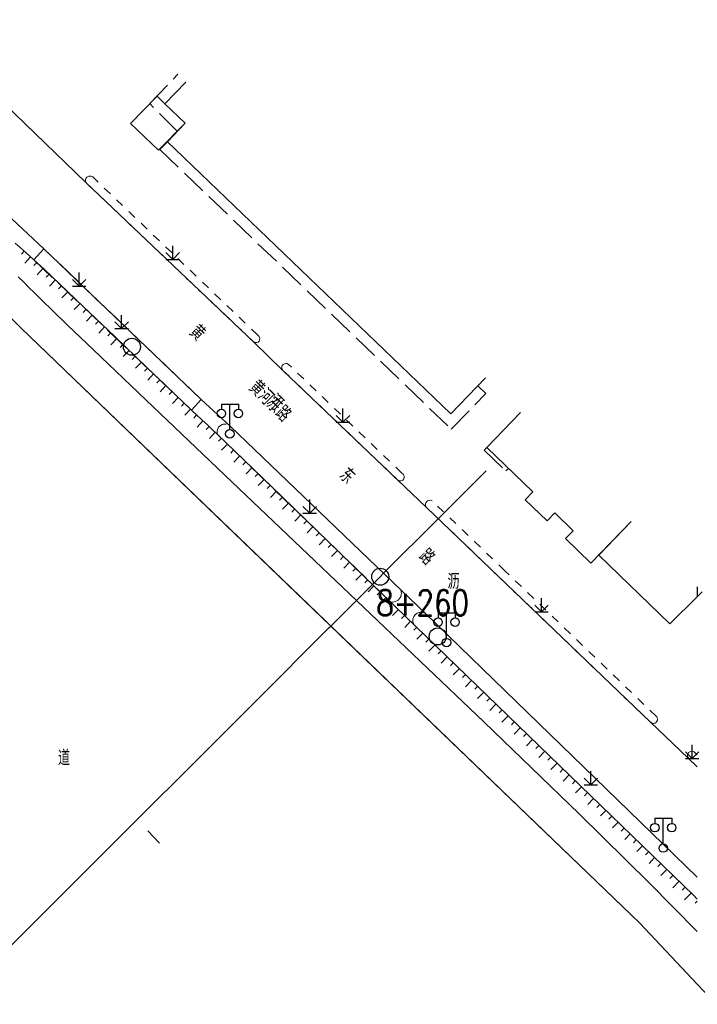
# Model space of a CAD drawing. Extents: x 39527407 to 39530665, y 3786466 to 3790957.
# Tile 99 of 113: x 39529253 to 39529333, y 3790141 to 3790257. Entities that reach past the tile are written whole.
import ezdxf
from ezdxf.enums import TextEntityAlignment as Align

# ---------------------------------------------------------------- set-up
doc = ezdxf.new("R2010")
doc.units = 0
doc.linetypes.add('X0', pattern=[4, 3, -1])
doc.linetypes.add('X6', pattern=[2, 1, -1])
doc.layers.get('0').update_dxf_attribs({"linetype": 'CONTINUOUS'})
for name, color, linetype in [('DLSS', 4, 'CONTINUOUS'), ('JCDL_DMX_F', 30, 'CONTINUOUS'), ('JCDL_JMDD_F', 231, 'CONTINUOUS'), ('JCDL_JT_ZJ', 100, 'CONTINUOUS'), ('JCDL_JTD_F', 100, 'CONTINUOUS'), ('JCDL_SX_ZJ', 5, 'CONTINUOUS'), ('JCDL_SXX_F', 5, 'CONTINUOUS'), ('JMD', 6, 'CONTINUOUS'), ('SXSS', 5, 'CONTINUOUS'), ('ZBTZ', 3, 'CONTINUOUS'), ('断面线', 2, 'CONTINUOUS')]:
    doc.layers.add(name, color=color, linetype=linetype)
for name, color, linetype, lineweight in [('JCDL_JMDX', 1, 'CONTINUOUS', 0), ('JCDL_SXX', 5, 'CONTINUOUS', 0), ('JCDL_ZBX_F', 7, 'CONTINUOUS', 0), ('TEXTL_ZJ', 7, 'CONTINUOUS', 0)]:
    doc.layers.add(name, color=color, linetype=linetype, lineweight=lineweight)
doc.styles.add('HZ', font='rs', dxfattribs={"width": 0.8, "bigfont": 'hztxt'})
doc.linetypes.add('10422', pattern='A,2,[150,AAA.SHX,S=1,R=0,X=0,Y=1],2,[177,AAA.SHX,S=1,R=0,X=0,Y=0.8],1e-09', length=4)
doc.linetypes.add('X35', pattern='A,2,[150,AAA.SHX,S=1,R=0,X=0,Y=1],2,[177,AAA.SHX,S=1,R=0,X=0,Y=0.8],1e-09', length=4)
doc.linetypes.add('X67', pattern='A,1,[150,symbolx.shx,S=1,R=0,X=0,Y=1],2,[153,symbolx.shx,S=1,R=0,X=0,Y=0.8],2,[145,symbolx.shx,S=1,R=0,X=0,Y=0],0,[150,symbolx.shx,S=1,R=0,X=0,Y=1],2,[153,symbolx.shx,S=1,R=0,X=0,Y=0.8],2,[150,symbolx.shx,S=1,R=0,X=0,Y=1],0.5,-0.5,[146,symbolx.shx,S=1,R=0,X=0,Y=0],-0.5,0.5,[153,symbolx.shx,S=1,R=0,X=0,Y=0.8],1', length=12)

# ---------------------------------------------------------------- blocks, each defined once
blk = doc.blocks.new('5820000')
at = {"color": 0, "linetype": 'Continuous'}
blk.add_circle((0, 0), 1, dxfattribs=at)
blk = doc.blocks.new('9530003')
at = {"color": 0}
for p, q in [((0, 0), (0, 1.6)), ((-0.8, 0), (0.8, 0))]:
    blk.add_line(p, q, dxfattribs=at)
at = {"color": 0, "linetype": 'Continuous'}
for points in [[(0, 0), (-0.8, 0.8)], [(0, 0), (0.8, 0.8)]]:
    blk.add_lwpolyline(points, dxfattribs=at)
blk = doc.blocks.new('3521000')
at = {"color": 0}
for p, q in [((-1, 3.5), (1, 3.5)), ((0, 0.5), (0, 3.5))]:
    blk.add_line(p, q, dxfattribs=at)
at = {"color": 0, "linetype": 'Continuous', "flags": 128}
for points in [[(-1, 3.5), (-1, 2.9)], [(1, 3.5), (1, 2.9)]]:
    blk.add_lwpolyline(points, dxfattribs=at)
at = {"color": 0}
for centre in [(-1, 2.4), (1, 2.4), (0, 0)]:
    blk.add_circle(centre, 0.5, dxfattribs=at)

msp = doc.modelspace()

# ---------------------------------------------------------------- linework, layer by layer
at = {"layer": 'DLSS', "linetype": 'Continuous', "lineweight": 20, "elevation": -38.58}
for points in [[(39529226.97484, 3790257.15389), (39529227.37999, 3790256.85489), (39529236.31999, 3790248.54889), (39529244.258, 3790241.28089), (39529248.215, 3790237.5159), (39529251.54999, 3790234.24389), (39529255.912, 3790230.16789), (39529274.417, 3790212.43888), (39529277.831, 3790209.28689), (39529300.83, 3790187.23489), (39529332.843, 3790156.17737)], [(39529240.32173, 3790257.15389), (39529244.17999, 3790253.72089), (39529247.093, 3790251.05489), (39529251.297, 3790247.2129), (39529260.84899, 3790237.97989), (39529280.592, 3790219.2169), (39529284.05099, 3790215.84589), (39529297.544, 3790202.96589), (39529300.97799, 3790199.69989), (39529327.329, 3790174.42689), (39529331.723, 3790170.2539), (39529332.843, 3790169.16624)]]:
    msp.add_lwpolyline(points, dxfattribs=at)
at = {"layer": 'DLSS', "linetype": 'X6', "lineweight": 0, "elevation": -38.58}
for points in [[(39529279.92202, 3790219.85362), (39529280.28435, 3790219.50928), (39529280.67207, 3790219.16674), (39529280.80726, 3790219.12502), (39529280.94873, 3790219.12614), (39529280.99498, 3790219.13614), (39529281.1243, 3790219.19352), (39529281.23895, 3790219.30007), (39529281.30777, 3790219.44218), (39529281.33388, 3790219.62769), (39529281.29366, 3790219.77691), (39529281.245, 3790219.8579), (39529281.06363, 3790220.03182), (39529261.65699, 3790238.64189), (39529261.54787, 3790238.70466), (39529261.47454, 3790238.73074), (39529261.4298, 3790238.74048), (39529261.18682, 3790238.71574), (39529260.96775, 3790238.6035), (39529260.86395, 3790238.47115), (39529260.80975, 3790238.32844), (39529260.79694, 3790238.22729), (39529260.79776, 3790238.17626), (39529260.8005, 3790238.15171), (39529260.89873, 3790237.94289), (39529261.08125, 3790237.75917), (39529279.92202, 3790219.85362)], [(39529297.3169, 3790203.18266), (39529297.69281, 3790202.87267), (39529297.86274, 3790202.83984), (39529297.9623, 3790202.85036), (39529298.10184, 3790202.90485), (39529298.15578, 3790202.94267), (39529298.29348, 3790203.10391), (39529298.32737, 3790203.27325), (39529298.32765, 3790203.37846), (39529298.28484, 3790203.51655), (39529298.231, 3790203.60089), (39529298.05371, 3790203.7711), (39529284.67748, 3790216.60084), (39529284.58629, 3790216.64673), (39529284.53472, 3790216.65581), (39529284.39414, 3790216.66219), (39529284.23758, 3790216.63985), (39529284.08785, 3790216.55809), (39529283.97355, 3790216.41537), (39529283.92766, 3790216.33658), (39529283.9176, 3790216.22015), (39529283.93131, 3790216.03735), (39529284.05377, 3790215.85059), (39529297.3169, 3790203.18266)], [(39529327.20663, 3790174.54426), (39529327.40209, 3790174.3845), (39529327.63528, 3790174.29062), (39529327.78095, 3790174.30232), (39529327.87334, 3790174.33385), (39529327.99576, 3790174.41365), (39529328.05564, 3790174.47787), (39529328.14236, 3790174.6825), (39529328.16033, 3790174.7974), (39529328.13071, 3790174.94938), (39529328.0607, 3790175.07765), (39529327.994, 3790175.14889), (39529310.19053, 3790192.26937), (39529301.6239, 3790200.49658), (39529301.53151, 3790200.54195), (39529301.44174, 3790200.56607), (39529301.24589, 3790200.55513), (39529301.08626, 3790200.50045), (39529300.98716, 3790200.42405), (39529300.88136, 3790200.27396), (39529300.84778, 3790200.17666), (39529300.83499, 3790200.02311), (39529300.84454, 3790199.93996), (39529300.90383, 3790199.7668), (39529301.11334, 3790199.57008), (39529327.20663, 3790174.54426)], [(39529332.843, 3790170.59426), (39529332.493, 3790170.93589), (39529332.34801, 3790170.99939), (39529332.26215, 3790171.01447), (39529332.05216, 3790170.98094), (39529331.81518, 3790170.84574), (39529331.75128, 3790170.76143), (39529331.70516, 3790170.66624), (39529331.6786, 3790170.56384), (39529331.67987, 3790170.39309), (39529331.97124, 3790170.01282), (39529332.843, 3790169.16624)]]:
    msp.add_lwpolyline(points, dxfattribs=at)
at = {"layer": 'JCDL_DMX_F', "color": 3, "linetype": 'X35', "lineweight": 0, "elevation": -38.58}
msp.add_lwpolyline([(39529252.89051, 3790226.88229), (39529253.58189, 3790226.20828), (39529254.15677, 3790225.63551), (39529254.78727, 3790225.00699), (39529255.68755, 3790224.12362), (39529256.96388, 3790222.88196), (39529258.69799, 3790221.2019), (39529261.73531, 3790218.28331), (39529267.90605, 3790212.39017), (39529278.04379, 3790202.72784), (39529292.7236, 3790188.74734), (39529307.69539, 3790174.45616), (39529318.92969, 3790163.62703), (39529327.17002, 3790155.53174), (39529332.843, 3790149.78276)], dxfattribs=at)
at = {"layer": 'JCDL_JMDX', "color": 6, "linetype": 'X67', "lineweight": 0, "elevation": -38.58}
msp.add_lwpolyline([(39529199.67647, 3790257.15389), (39529218.689, 3790246.50189), (39529220.224, 3790245.4899), (39529222.644, 3790242.90989), (39529226.79299, 3790239.25189), (39529233.895, 3790235.2209), (39529238.286, 3790233.68089), (39529241.308, 3790231.98189), (39529242.72599, 3790231.0319), (39529244.16699, 3790229.8709), (39529253.181, 3790220.8539), (39529326.073, 3790150.77989), (39529332.843, 3790143.60016)], dxfattribs=at)
at = {"layer": 'JCDL_JMDX', "color": 6, "linetype": 'X0', "lineweight": 0, "elevation": -38.58}
for points in [[(39529271.62699, 3790243.98789), (39529268.372, 3790247.28189), (39529271.68876, 3790250.72196)], [(39529270.458, 3790242.77289), (39529269.575, 3790241.85689), (39529303.86799, 3790208.94489), (39529307.95399, 3790213.1329), (39529306.98907, 3790214.05895)], [(39529308.05597, 3790206.78954), (39529307.73499, 3790206.45689), (39529310.30984, 3790204.03081)], [(39529310.30984, 3790204.03081), (39529310.61124, 3790204.32396)]]:
    msp.add_lwpolyline(points, dxfattribs=at)
at = {"layer": 'JCDL_SXX', "color": 142, "linetype": 'Continuous', "lineweight": 0, "true_color": 0x00a0e9, "elevation": -38.58}
for points in [[(39529332.843, 3790153.61242), (39529332.41627, 3790154.02673), (39529322.68148, 3790163.46191), (39529308.16018, 3790177.52779), (39529293.63493, 3790191.59469), (39529283.8853, 3790201.03372), (39529278.39167, 3790206.3476), (39529276.357, 3790208.30789), (39529275.65704, 3790208.9746), (39529275.17612, 3790209.43025), (39529274.88724, 3790209.70011), (39529274.75091, 3790209.82157), (39529274.62079, 3790209.93665), (39529274.35528, 3790210.18256), (39529273.91847, 3790210.59301), (39529273.28559, 3790211.19099), (39529272.31813, 3790212.11047), (39529270.62476, 3790213.72841), (39529267.9877, 3790216.25327), (39529264.25068, 3790219.83442), (39529260.49215, 3790223.43347), (39529257.77428, 3790226.02557), (39529255.9284, 3790227.7704), (39529254.729, 3790228.88289), (39529253.83162, 3790229.70023), (39529253.12006, 3790230.33659), (39529252.54304, 3790230.83659)], [(39529253.60279, 3790229.90487), (39529253.26948, 3790229.53217)], [(39529254.34397, 3790229.23358), (39529253.66313, 3790228.48606)], [(39529255.08034, 3790228.55701), (39529254.74032, 3790228.19043)], [(39529255.81351, 3790227.87697), (39529255.11889, 3790227.12808)], [(39529256.54124, 3790227.19111), (39529256.19777, 3790226.82776)], [(39529257.26796, 3790226.50418), (39529256.57433, 3790225.77039)], [(39529257.99374, 3790225.81626), (39529257.64866, 3790225.45443)], [(39529258.71739, 3790225.1261), (39529258.02671, 3790224.40189)], [(39529259.44105, 3790224.43593), (39529259.09596, 3790224.0741)], [(39529260.1647, 3790223.74576), (39529259.47276, 3790223.02025)], [(39529260.88759, 3790223.0548), (39529260.54178, 3790222.69367)], [(39529261.60985, 3790222.36319), (39529260.91735, 3790221.64)], [(39529262.33212, 3790221.67157), (39529261.98631, 3790221.31044)], [(39529263.05438, 3790220.97995), (39529262.36264, 3790220.25756)], [(39529263.77665, 3790220.28834), (39529263.43084, 3790219.9272)], [(39529264.49882, 3790219.59663), (39529263.80659, 3790218.87426)], [(39529265.22083, 3790218.90474), (39529264.87488, 3790218.54373)], [(39529265.94283, 3790218.21285), (39529265.25081, 3790217.49071)], [(39529266.66483, 3790217.52096), (39529266.31889, 3790217.15996)], [(39529267.38684, 3790216.82907), (39529266.6952, 3790216.10733)], [(39529268.10889, 3790216.13723), (39529267.76311, 3790215.77608)], [(39529268.8312, 3790215.44566), (39529268.14012, 3790214.72387)], [(39529269.5535, 3790214.75408), (39529269.20772, 3790214.39293)], [(39529270.27581, 3790214.06251), (39529269.58473, 3790213.34072)], [(39529270.99849, 3790213.37133), (39529270.65308, 3790213.00981)], [(39529271.72152, 3790212.68051), (39529271.03438, 3790211.96133)], [(39529272.44486, 3790211.99002), (39529272.10041, 3790211.6276)], [(39529273.16971, 3790211.30112), (39529272.49112, 3790210.58713)], [(39529273.89626, 3790210.614), (39529273.55287, 3790210.25056)], [(39529274.6269, 3790209.93125), (39529273.97168, 3790209.19046)], [(39529275.36235, 3790209.25381), (39529275.01846, 3790208.89085)], [(39529276.08718, 3790208.56489), (39529275.39411, 3790207.83726)], [(39529276.8088, 3790207.8726), (39529276.46189, 3790207.51253)], [(39529277.52895, 3790207.17878), (39529276.8311, 3790206.45446)], [(39529278.24909, 3790206.48496), (39529277.90218, 3790206.12488)], [(39529278.96813, 3790205.78999), (39529278.27079, 3790205.06906)], [(39529279.6869, 3790205.09474), (39529279.33928, 3790204.73536)], [(39529280.40567, 3790204.39949), (39529279.71041, 3790203.68071)], [(39529281.12444, 3790203.70424), (39529280.77682, 3790203.34486)], [(39529281.84321, 3790203.00899), (39529281.14791, 3790202.29018)], [(39529282.56198, 3790202.31375), (39529282.21435, 3790201.95436)], [(39529283.28075, 3790201.6185), (39529282.58542, 3790200.89964)], [(39529283.99947, 3790200.9232), (39529283.65168, 3790200.56397)], [(39529284.71793, 3790200.22763), (39529284.02236, 3790199.50917)], [(39529285.43638, 3790199.53206), (39529285.0886, 3790199.17283)], [(39529286.15484, 3790198.83649), (39529285.45927, 3790198.11803)], [(39529286.8733, 3790198.14092), (39529286.52551, 3790197.78169)], [(39529287.59176, 3790197.44535), (39529286.89619, 3790196.72689)], [(39529288.31022, 3790196.74978), (39529287.96243, 3790196.39055)], [(39529289.02868, 3790196.05421), (39529288.33306, 3790195.3357)], [(39529289.74713, 3790195.35864), (39529289.39935, 3790194.99941)], [(39529290.46559, 3790194.66307), (39529289.76987, 3790193.94445)], [(39529291.18405, 3790193.9675), (39529290.83626, 3790193.60827)], [(39529291.90251, 3790193.27193), (39529291.20669, 3790192.55321)], [(39529292.62097, 3790192.57636), (39529292.27318, 3790192.21713)], [(39529293.33942, 3790191.88079), (39529292.6435, 3790191.16196)], [(39529294.05782, 3790191.18515), (39529293.70998, 3790190.82597)], [(39529294.77617, 3790190.48947), (39529294.0802, 3790189.77082)], [(39529295.49452, 3790189.79379), (39529295.14668, 3790189.43461)], [(39529296.21287, 3790189.0981), (39529295.51701, 3790188.37957)], [(39529296.93122, 3790188.40242), (39529296.58338, 3790188.04325)], [(39529297.64957, 3790187.70674), (39529296.95382, 3790186.98832)], [(39529298.36792, 3790187.01106), (39529298.02008, 3790186.65188)], [(39529299.08627, 3790186.31537), (39529298.38817, 3790185.59453)], [(39529299.80462, 3790185.61969), (39529299.45678, 3790185.26052)], [(39529300.52297, 3790184.92401), (39529299.8191, 3790184.19721)], [(39529301.24132, 3790184.22833), (39529300.89347, 3790183.86915)], [(39529301.95967, 3790183.53265), (39529301.25003, 3790182.79988)], [(39529302.67802, 3790182.83696), (39529302.33017, 3790182.47779)], [(39529303.39636, 3790182.14128), (39529302.68095, 3790181.40256)], [(39529304.11471, 3790181.4456), (39529303.76687, 3790181.08642)], [(39529304.83306, 3790180.74992), (39529304.11188, 3790180.00523)], [(39529305.55141, 3790180.05423), (39529305.20357, 3790179.69506)], [(39529306.26976, 3790179.35855), (39529305.54281, 3790178.60791)], [(39529306.98811, 3790178.66287), (39529306.64027, 3790178.3037)], [(39529307.70646, 3790177.96719), (39529306.97373, 3790177.21058)], [(39529308.42479, 3790177.27148), (39529308.07691, 3790176.91234)], [(39529309.14307, 3790176.57573), (39529308.40459, 3790175.81333)], [(39529309.86135, 3790175.87997), (39529309.51347, 3790175.52083)], [(39529310.57963, 3790175.18422), (39529309.84037, 3790174.42102)], [(39529311.29791, 3790174.48847), (39529310.95003, 3790174.12932)], [(39529312.01619, 3790173.79271), (39529311.28225, 3790173.03501)], [(39529312.73447, 3790173.09696), (39529312.38659, 3790172.73782)], [(39529313.45275, 3790172.4012), (39529312.72413, 3790171.649)], [(39529314.17103, 3790171.70545), (39529313.82315, 3790171.34631)], [(39529314.88931, 3790171.0097), (39529314.16602, 3790170.26299)], [(39529315.60759, 3790170.31394), (39529315.25971, 3790169.9548)], [(39529316.32587, 3790169.61819), (39529315.6079, 3790168.87697)], [(39529317.04415, 3790168.92244), (39529316.69628, 3790168.56329)], [(39529317.76243, 3790168.22668), (39529317.05095, 3790167.49216)], [(39529318.48071, 3790167.53093), (39529318.13284, 3790167.17179)], [(39529319.19899, 3790166.83517), (39529318.51079, 3790166.12469)], [(39529319.91728, 3790166.13942), (39529319.5694, 3790165.78028)], [(39529320.63556, 3790165.44367), (39529319.97064, 3790164.75722)], [(39529321.35384, 3790164.74791), (39529321.00596, 3790164.38877)], [(39529322.07212, 3790164.05216), (39529321.43048, 3790163.38975)], [(39529322.79036, 3790163.35637), (39529322.44238, 3790162.99734)], [(39529323.50844, 3790162.6604), (39529322.87124, 3790162.00297)], [(39529324.22651, 3790161.96443), (39529323.87852, 3790161.6054)], [(39529324.94458, 3790161.26846), (39529324.30031, 3790160.60374)], [(39529325.66265, 3790160.57249), (39529325.31466, 3790160.21346)], [(39529326.38072, 3790159.87652), (39529325.72939, 3790159.20451)], [(39529327.09879, 3790159.18055), (39529326.7508, 3790158.82152)], [(39529327.81686, 3790158.48458), (39529327.15847, 3790157.80528)], [(39529328.53493, 3790157.78861), (39529328.18695, 3790157.42958)], [(39529329.253, 3790157.09264), (39529328.56495, 3790156.38274)], [(39529329.97107, 3790156.39667), (39529329.62309, 3790156.03764)], [(39529330.68914, 3790155.7007), (39529329.95688, 3790154.94519)], [(39529331.40721, 3790155.00473), (39529331.05923, 3790154.6457)], [(39529332.12528, 3790154.30876), (39529331.34882, 3790153.50764)], [(39529332.843, 3790153.37666), (39529332.59922, 3790153.13932)]]:
    msp.add_lwpolyline(points, dxfattribs=at)
at = {"layer": 'JCDL_SXX_F', "color": 142, "linetype": 'Continuous', "lineweight": 0, "true_color": 0x00a0e9, "elevation": -38.58}
msp.add_lwpolyline([(39529268.1311, 3790161.64417), (39529269.50742, 3790160.19305)], dxfattribs=at)
at = {"layer": 'JCDL_ZBX_F', "color": 114, "linetype": 'X0', "lineweight": 0, "true_color": 0x009944, "elevation": -38.58}
for points in [[(39529273.28559, 3790211.19099), (39529274.417, 3790212.43888), (39529255.912, 3790230.16789), (39529254.729, 3790228.88289), (39529273.28559, 3790211.19099)], [(39529297.94, 3790190.00089), (39529297.99405, 3790189.79654), (39529298.00601, 3790189.58545), (39529297.99051, 3790189.44523), (39529297.93273, 3790189.24186), (39529297.87218, 3790189.11444), (39529297.83568, 3790189.05403), (39529297.63531, 3790188.81519), (39529297.46515, 3790188.70808), (39529297.28845, 3790188.629), (39529297.15212, 3790188.59271), (39529296.94162, 3790188.57297), (39529296.80092, 3790188.5833), (39529296.73148, 3790188.59585), (39529276.357, 3790208.30789), (39529276.30346, 3790208.57106), (39529276.3058, 3790208.69363), (39529276.35116, 3790208.91542), (39529276.47882, 3790209.15594), (39529276.70928, 3790209.37663), (39529276.8887, 3790209.46898), (39529277.01775, 3790209.50754), (39529277.3577, 3790209.5171)], [(39529300.83, 3790187.23489), (39529300.45101, 3790187.37194), (39529300.11461, 3790187.35852), (39529299.87508, 3790187.27123), (39529299.62698, 3790187.06778), (39529299.4805, 3790186.89006), (39529299.36882, 3790186.57245), (39529299.36278, 3790186.30269), (39529299.40764, 3790186.10505), (39529299.4586, 3790185.9837)]]:
    msp.add_lwpolyline(points, dxfattribs=at)
at = {"layer": 'JMD', "color": 6, "linetype": 'Continuous', "lineweight": 0, "elevation": -38.58}
for points in [[(39529307.89364, 3790215.00147), (39529303.81875, 3790210.7556), (39529270.458, 3790242.77289), (39529272.55694, 3790244.95443), (39529270.16699, 3790247.2539), (39529272.61717, 3790249.80597)], [(39529272.55694, 3790244.95443), (39529269.422, 3790241.7909), (39529266.127, 3790244.9179), (39529269.23621, 3790248.14945), (39529270.16699, 3790247.2539), (39529272.55694, 3790244.95443)], [(39529325.06627, 3790198.04713), (39529320.3216, 3790193.15635), (39529317.32761, 3790196.04534), (39529318.22546, 3790196.97703), (39529316.05899, 3790199.06745), (39529315.16699, 3790198.1419), (39529312.58068, 3790200.62752), (39529313.47759, 3790201.55823), (39529308.05597, 3790206.78954), (39529312.03607, 3790210.91446)], [(39529333.43229, 3790189.78404), (39529332.843, 3790189.20353), (39529332.843, 3790190.36609)]]:
    msp.add_lwpolyline(points, dxfattribs=at)
at = {"layer": 'JMD', "color": 6, "elevation": -38.58}
msp.add_lwpolyline([(39529332.843, 3790190.36609), (39529332.843, 3790189.20353), (39529329.59699, 3790186.0059), (39529321.2451, 3790194.10829), (39529325.06627, 3790198.04713)], dxfattribs=at)
at = {"layer": 'SXSS', "linetype": '10422', "flags": 128}
msp.add_lwpolyline([(39529709.517, 3789683.98701), (39529708.31982, 3789686.03613), (39529708.34708, 3789686.54719), (39529708.57214, 3789687.96094), (39529708.98535, 3789689.58057), (39529709.01559, 3789690.77437), (39529708.78021, 3789691.94512), (39529708.099, 3789693.44189), (39529699.731, 3789707.5999), (39529698.26, 3789714.30789), (39529697.875, 3789715.6299), (39529697.48177, 3789716.43154), (39529696.83, 3789717.3609), (39529680.57707, 3789737.34876), (39529674.64409, 3789744.64515), (39529671.96556, 3789742.37463), (39529670.5004, 3789744.10308), (39529673.08288, 3789746.29217), (39529663.90439, 3789757.15389), (39529649.789, 3789773.8579), (39529622.53434, 3789806.60265), (39529598.71099, 3789835.22489), (39529585.315, 3789851.98789), (39529585.7501, 3789852.40603), (39529584.284, 3789854.2189), (39529582.843, 3789852.99461), (39529582.41696, 3789852.63264), (39529582.286, 3789852.65512), (39529581.88257, 3789852.73928), (39529581.49045, 3789852.86611), (39529580.99298, 3789853.09902), (39529580.64445, 3789853.31894), (39529580.22008, 3789853.6677), (39529579.8968, 3789854.01554), (39529579.61195, 3789854.40995), (39529579.47405, 3789854.64767), (39529579.25083, 3789855.14955), (39529579.07589, 3789855.81316), (39529579.02591, 3789856.63466), (39529581.17099, 3789858.38789), (39529579.73394, 3789860.29841), (39529579.252, 3789859.93589), (39529564.82, 3789879.37989), (39529530.048, 3789926.3139), (39529494.486, 3789974.6489), (39529493.35399, 3789975.71489), (39529491.669, 3789976.57289), (39529490.90699, 3789976.70189), (39529488.78199, 3789976.24789), (39529488.61765, 3789976.23357), (39529488.12304, 3789976.2221), (39529487.79319, 3789976.23464), (39529487.30214, 3789976.29874), (39529486.66195, 3789976.45847), (39529486.34794, 3789976.56022), (39529485.60265, 3789976.91277), (39529485.18298, 3789977.17478), (39529484.78909, 3789977.47416), (39529484.09199, 3789978.17489), (39529483.01991, 3789979.40502), (39529470.308, 3789993.9909), (39529469.82272, 3789994.76975), (39529469.50075, 3789995.62911), (39529469.40509, 3789996.07846), (39529469.34756, 3789996.68811), (39529469.35747, 3789997.14742), (39529469.38933, 3789997.45211), (39529469.715, 3789998.6299), (39529470.901, 3790001.5609), (39529469.998, 3790002.94689), (39529465.14299, 3790008.73589), (39529435.19275, 3790039.7996), (39529423.4, 3790051.76589), (39529388.43098, 3790085.8635), (39529362.604, 3790111.0469), (39529363.0965, 3790111.49656), (39529361.38401, 3790113.37991), (39529359.55199, 3790111.7609), (39529359.42546, 3790111.76832), (39529359.049, 3790111.8208), (39529358.44293, 3790112.00303), (39529358.21215, 3790112.10787), (39529357.99009, 3790112.2301), (39529357.67621, 3790112.44445), (39529357.34487, 3790112.73481), (39529356.84341, 3790113.38989), (39529356.67038, 3790113.72832), (39529356.51749, 3790114.14462), (39529356.44618, 3790114.45338), (39529356.39048, 3790115.08376), (39529358.1089, 3790116.87432), (39529356.0522, 3790119.04783), (39529355.731, 3790118.7439), (39529340.28299, 3790135.70989), (39529332.843, 3790143.60016), (39529326.073, 3790150.77989), (39529284.5943, 3790190.65503), (39529253.181, 3790220.8539), (39529244.16699, 3790229.8709), (39529242.72599, 3790231.0319), (39529241.308, 3790231.98189), (39529238.286, 3790233.68089), (39529233.895, 3790235.2209), (39529230.0989, 3790237.3755), (39529226.79299, 3790239.25189), (39529222.644, 3790242.90989), (39529220.224, 3790245.4899), (39529219.22733, 3790246.14698), (39529218.689, 3790246.50189), (39529199.67647, 3790257.15389), (39529192.10891, 3790261.40778)], dxfattribs=at)
at = {"layer": '断面线', "color": 1, "elevation": -38.58, "flags": 128}
msp.add_lwpolyline([(39529215.07057, 3790111.18409), (39529229.11587, 3790125.22057), (39529233.0542, 3790129.15642), (39529240.91573, 3790137.01301), (39529244.68173, 3790140.77665), (39529244.89947, 3790140.99425), (39529251.81771, 3790147.90815), (39529258.71167, 3790154.79778), (39529266.37572, 3790162.45701), (39529274.0184, 3790170.09489), (39529280.73853, 3790176.8108), (39529289.50704, 3790185.5738), (39529289.68984, 3790185.75649), (39529294.59823, 3790190.66179), (39529295.50421, 3790191.56721), (39529295.89956, 3790191.96231), (39529302.3374, 3790198.3961), (39529307.96633, 3790204.0215)], dxfattribs=at)
at = {"layer": '断面线'}
msp.add_circle((39529295.50421, 3790191.56721, -38.58), 1, dxfattribs=at)

# ---------------------------------------------------------------- block references
at = {"layer": 'JCDL_JMDD_F'}
for p in [(39529277.80599, 3790208.37889, -38.58), (39529303.318, 3790183.80689, -38.58), (39529328.833, 3790159.61389, -38.58)]:
    msp.add_blockref('3521000', p, dxfattribs=at)
at = {"layer": 'JCDL_JTD_F'}
for p in [(39529266.28099, 3790218.64589, -38.58), (39529302.273, 3790184.52989, -38.58)]:
    msp.add_blockref('5820000', p, dxfattribs=at)
at = {"layer": 'ZBTZ'}
for p in [(39529271.07306, 3790228.93479, -38.58), (39529260.06261, 3790225.77761, -38.58), (39529265.06186, 3790220.77836, -38.58), (39529291.12208, 3790209.75909, -38.58), (39529287.21445, 3790199.05089, -38.58), (39529314.49513, 3790187.43189, -38.58), (39529332.24233, 3790170.15824, -38.58), (39529320.30666, 3790167.04989, -38.58)]:
    msp.add_blockref('9530003', p, dxfattribs=at)

# ---------------------------------------------------------------- texts
at = {"layer": 'JCDL_JT_ZJ', "lineweight": 0, "style": 'HZ', "width": 0.8}
for s, p in [('黄', (39529272.49638, 3790219.77829, -38.58)), ('河', (39529281.66501, 3790211.59074, -38.58)), ('东', (39529290.13299, 3790202.93333, -38.58)), ('路', (39529299.49911, 3790193.37089, -38.58))]:
    msp.add_text(s, height=1.8, rotation=315.9753836, dxfattribs=at).set_placement(p, align=Align.BOTTOM_LEFT)
msp.add_text('沥', height=1.8, dxfattribs=at).set_placement((39529303.42597, 3790189.56383, -38.58), align=Align.BOTTOM_LEFT)
at = {"layer": 'JCDL_SX_ZJ', "lineweight": 0, "style": 'HZ', "width": 0.8}
msp.add_text('道', height=1.8, dxfattribs=at).set_placement((39529257.55751, 3790168.79653, -38.58), align=Align.BOTTOM_LEFT)
at = {"layer": 'TEXTL_ZJ', "style": 'HZ', "width": 0.8}
msp.add_text('黄河东路', height=1.8, rotation=-44.157121, dxfattribs=at).set_placement((39529279.50055, 3790213.25257, -38.58), align=Align.BOTTOM_LEFT)
at = {"layer": '断面线', "linetype": 'Continuous', "style": 'HZ', "width": 0.8}
msp.add_text('8+260', height=3, dxfattribs=at).set_placement((39529305.95782, 3790188.49245, -38.58), align=Align.MIDDLE_RIGHT)

doc.saveas('drawing.dxf')
